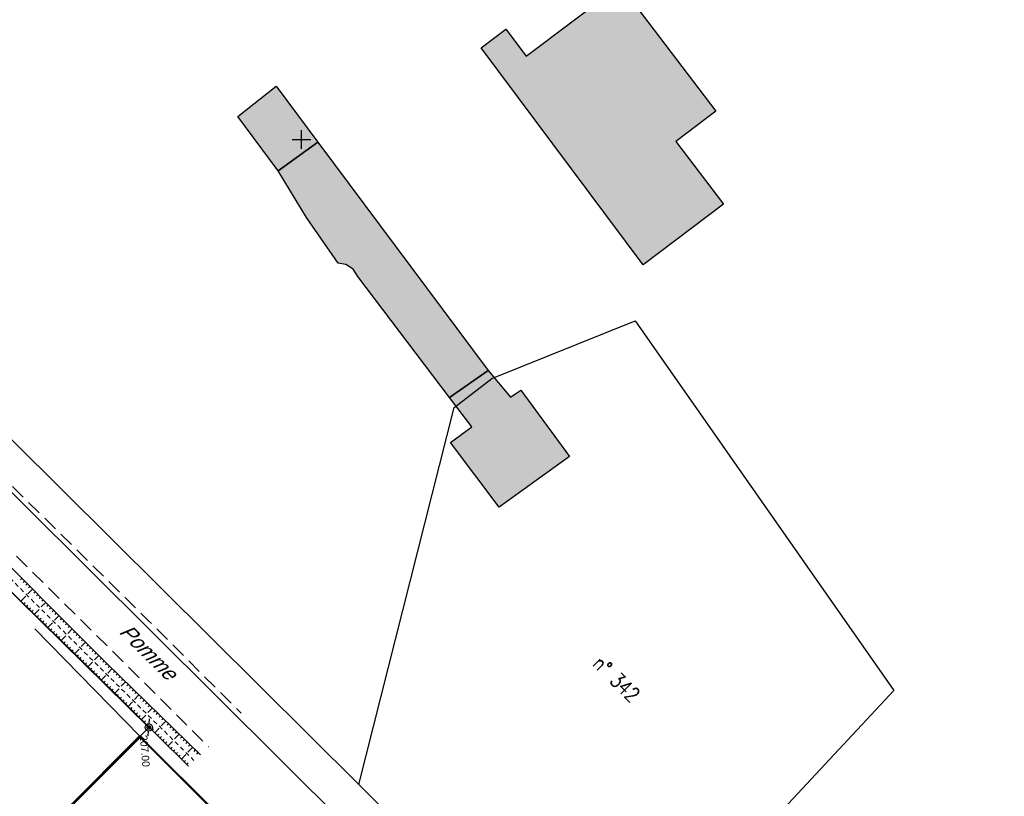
# Model space of a CAD drawing. Extents: x 1616800 to 1632437, y 2248456 to 2251974.
# Tile 24 of 256: x 1617912 to 1618044, y 2251162 to 2251266. Entities that reach past the tile are written whole.
import ezdxf
from ezdxf.enums import TextEntityAlignment as Align

# ---------------------------------------------------------------- set-up
doc = ezdxf.new("R2010")
doc.units = 0
doc.header["$LTSCALE"] = 2
doc.header["$PDMODE"] = 3
doc.header["$PDSIZE"] = 0.2
for name, pattern in [('CHEMIN', [1.5, 1, -0.5]), ('FOSSE', [0.5, 0.3, -0.2]), ('TR0', [0])]:
    doc.linetypes.add(name, pattern=pattern)
doc.layers.get('0').update_dxf_attribs({"linetype": 'CONTINUOUS'})
for name, color, linetype in [('X-PTS TOPO-TEXTE TOPOALT', 8, 'CONTINUOUS'), ('X-PTS TOPO-TOPOPOINT', 8, 'CONTINUOUS'), ('Y - FDP TOPO-FOND _DE_PLAN', 251, 'CONTINUOUS'), ('Y - FDP TOPO-LIMITES', 8, 'CONTINUOUS'), ('Y - FDP TOPO-LIMITES_ 86098', 8, 'CONTINUOUS'), ('Y - FDP TOPO-LIMITES_ 98061', 8, 'CONTINUOUS'), ('Y-FDP TOPO-CAD_BATI', 11, 'CONTINUOUS'), ('Y-FDP TOPO-CADASTRE_NUMERO', 11, 'CONTINUOUS'), ('Y-FDP TOPO-TOP_AXE_FOSSE', 8, 'CONTINUOUS'), ('Y-FDP TOPO-TOP_BARBULE', 8, 'CONTINUOUS'), ('Y-FDP TOPO-TOP_BORNE', 8, 'CONTINUOUS'), ('Y-FDP TOPO-TOP_TALUS', 8, 'CONTINUOUS'), ('Y-FDP TOPO-TOP_VOIRIE', 8, 'CHEMIN')]:
    doc.layers.add(name, color=color, linetype=linetype)
doc.styles.add('COMPLEX', font='complex.shx')
doc.styles.get("Standard").update_dxf_attribs({"font": 'arial.ttf'})
doc.styles.add('Stylus Regular', font='stylu.ttf')

# ---------------------------------------------------------------- blocks, each defined once
blk = doc.blocks.new('remembrement')
at = {"color": 0}
for p, q in [((0.38, 0.33, -10), (0.86, 0.76, -10)), ((-0.84, -0.75, -10), (-0.37, -0.34, -10))]:
    blk.add_line(p, q, dxfattribs=at)
for radius in [0.5, 0.25]:
    blk.add_circle((0, 0), radius, dxfattribs=at)
blk = doc.blocks.new('TCPOINT')
at = {"color": 0}
blk.add_point((0, 0), dxfattribs=at)
at = {"layer": 'X-PTS TOPO-TEXTE TOPOALT'}
blk.add_attdef('ALT', text='', height=0.75, dxfattribs=at).set_placement((0.25, -0.25), align=Align.TOP_LEFT)

msp = doc.modelspace()

# ---------------------------------------------------------------- hatches: boundary and pattern name
at = {"layer": 'Y-FDP TOPO-CAD_BATI'}
for points in [[(1617973.9367, 2251262.2073), (1617977.2061, 2251264.6819), (1617979.9181, 2251261.0906), (1617992.4626, 2251270.583), (1618005.1917, 2251253.7631), (1617999.8801, 2251249.7444), (1618006.215, 2251241.3747), (1617995.5315, 2251233.2879)], [(1617946.9083, 2251245.828), (1617941.5246, 2251253.0602), (1617946.6162, 2251257.0906), (1617952.188, 2251249.6169)], [(1617952.1877, 2251249.6167), (1617974.861, 2251219.2088), (1617969.7226, 2251215.5888), (1617957.4981, 2251231.7148), (1617956.8858, 2251232.6996), (1617955.9207, 2251233.3371), (1617954.8921, 2251233.5152), (1617950.6494, 2251239.5885), (1617946.908, 2251245.8279)], [(1617976.3386, 2251200.9667), (1617969.8357, 2251209.5778), (1617972.6921, 2251211.6655), (1617969.7226, 2251215.5888), (1617974.861, 2251219.2088), (1617977.8433, 2251215.6454), (1617979.2306, 2251216.5746), (1617985.6918, 2251207.7439)]]:
    msp.add_hatch(color=256, dxfattribs=at).paths.add_polyline_path(points)

# ---------------------------------------------------------------- linework, layer by layer
at = {"layer": 'Y - FDP TOPO-FOND _DE_PLAN', "linetype": 'TR0'}
msp.add_line((1617928.4318, 2251170.4802), (1617914.4488, 2251184.7797), dxfattribs=at)
msp.add_lwpolyline([(1617979.5466, 2251119.5531), (1617964.7624, 2251104.712), (1617899.8148, 2251100.1797), (1617879.0294, 2251120.8864), (1617928.4318, 2251170.4802), (1617961.384, 2251137.6482), (1617979.5466, 2251119.5531)], close=True, dxfattribs=at)
at = {"layer": 'Y - FDP TOPO-LIMITES'}
for p, q in [((1617880.3988, 2251220.086), (1617929.654, 2251171.608)), ((1617929.654, 2251171.608), (1617878.9953, 2251120.7523))]:
    msp.add_line(p, q, dxfattribs=at)
at = {"layer": 'Y - FDP TOPO-LIMITES_ 86098', "flags": 128}
msp.add_lwpolyline([(1617979.1843, 2251118.8949), (1617979.525, 2251119.2356), (1617961.4284, 2251137.3248), (1617928.5144, 2251170.2614), (1617879.0148, 2251120.7743)], dxfattribs=at)
at = {"layer": 'Y - FDP TOPO-LIMITES_ 98061', "flags": 128}
for points in [[(1617934.7754, 2251382.3083), (1617969.9379, 2251352.0601), (1617999.4777, 2251326.37), (1618016.3138, 2251311.8142), (1618115.6175, 2251197.6704), (1618010.804, 2251118.9442), (1618000.033, 2251119.6372), (1617987.9627, 2251132.6017), (1617972.2675, 2251149.4576), (1617957.6492, 2251163.9861), (1617839.028, 2251281.8757), (1617904.6571, 2251349.6964)], [(1617839.028, 2251281.8757), (1617957.6492, 2251163.9861), (1617972.2675, 2251149.4576), (1617987.9627, 2251132.6017), (1618000.033, 2251119.6372), (1618022.5176, 2251095.4882), (1618052.0285, 2251063.7931), (1618022.3498, 2251093.2164), (1617995.6481, 2251119.9194), (1617973.069, 2251141.5622), (1617904.3821, 2251209.8759), (1617835.737, 2251278.4233)], [(1617987.9627, 2251132.6017), (1617972.2675, 2251149.4576), (1617957.6492, 2251163.9861), (1617970.3235, 2251214.2505), (1617975.3549, 2251218.1233), (1617994.4374, 2251225.8006), (1618028.9278, 2251176.5552)]]:
    msp.add_lwpolyline(points, close=True, dxfattribs=at)
at = {"layer": 'Y-FDP TOPO-CAD_BATI'}
for p, q in [((1617950, 2251248.75), (1617950, 2251251.25)), ((1617948.75, 2251250), (1617951.25, 2251250))]:
    msp.add_line(p, q, dxfattribs=at)
at = {"layer": 'Y-FDP TOPO-CAD_BATI', "flags": 128}
for points in [[(1617973.9369, 2251262.2066), (1617977.2063, 2251264.6812), (1617979.9184, 2251261.0899), (1617992.4629, 2251270.5823), (1618005.1922, 2251253.7625), (1617999.8807, 2251249.7439), (1618006.2157, 2251241.3742), (1617995.5323, 2251233.2874), (1617973.9369, 2251262.2066)], [(1617946.9083, 2251245.8271), (1617941.5245, 2251253.0593), (1617946.6161, 2251257.0896), (1617952.188, 2251249.616), (1617946.9083, 2251245.8271)], [(1617952.188, 2251249.616), (1617974.8618, 2251219.2083), (1617969.7234, 2251215.5883), (1617957.4986, 2251231.7141), (1617956.8863, 2251232.6989), (1617955.9212, 2251233.3364), (1617954.8926, 2251233.5145), (1617950.6498, 2251239.5877), (1617946.9083, 2251245.8271), (1617952.188, 2251249.616)], [(1617976.3396, 2251200.9663), (1617969.8365, 2251209.5772), (1617972.6929, 2251211.665), (1617969.7234, 2251215.5883), (1617974.8618, 2251219.2083), (1617977.8441, 2251215.6449), (1617979.2314, 2251216.5741), (1617985.6928, 2251207.7435), (1617976.3396, 2251200.9663)]]:
    msp.add_lwpolyline(points, close=True, dxfattribs=at)
at = {"layer": 'Y-FDP TOPO-TOP_AXE_FOSSE', "linetype": 'FOSSE', "flags": 128}
msp.add_lwpolyline([(1617837.2235, 2251264.6923), (1617854.497, 2251247.3237), (1617870.969, 2251230.9171), (1617888.381, 2251213.8956), (1617904.8257, 2251197.8061), (1617923.2713, 2251179.4681), (1617935.6693, 2251167.2063)], dxfattribs=at)
at = {"layer": 'Y-FDP TOPO-TOP_BARBULE'}
for p, q in [((1617912.7353, 2251191.4635), (1617912.5523, 2251191.2805)), ((1617913.0888, 2251191.1099), (1617912.906, 2251190.9271)), ((1617913.4423, 2251190.7563), (1617913.2598, 2251190.5738)), ((1617914.1493, 2251190.0491), (1617913.5426, 2251189.4425)), ((1617913.7958, 2251190.4027), (1617913.6135, 2251190.2205)), ((1617914.5028, 2251189.6955), (1617914.3211, 2251189.5138)), ((1617912.6093, 2251188.4284), (1617913.2597, 2251189.0934)), ((1617912.9668, 2251188.0788), (1617913.1612, 2251188.2776)), ((1617914.8563, 2251189.3419), (1617914.6748, 2251189.1604)), ((1617915.2098, 2251188.9883), (1617915.0286, 2251188.8071)), ((1617915.9168, 2251188.2811), (1617915.3145, 2251187.6788)), ((1617915.5633, 2251188.6347), (1617915.3824, 2251188.4537)), ((1617913.3242, 2251187.7292), (1617913.518, 2251187.9273)), ((1617913.6816, 2251187.3796), (1617913.8747, 2251187.577)), ((1617914.0391, 2251187.0299), (1617914.2315, 2251187.2266)), ((1617914.3965, 2251186.6803), (1617915.0356, 2251187.3337)), ((1617916.2703, 2251187.9274), (1617916.0899, 2251187.747)), ((1617916.6238, 2251187.5738), (1617916.4436, 2251187.3937)), ((1617916.9773, 2251187.2202), (1617916.7974, 2251187.0404)), ((1617917.3308, 2251186.8666), (1617917.1512, 2251186.687)), ((1617914.7539, 2251186.3307), (1617914.945, 2251186.526)), ((1617915.1114, 2251185.9811), (1617915.3017, 2251186.1757)), ((1617915.4688, 2251185.6314), (1617915.6585, 2251185.8253)), ((1617916.1837, 2251184.9322), (1617916.8114, 2251185.5739)), ((1617917.6843, 2251186.513), (1617917.0863, 2251185.9152)), ((1617918.0379, 2251186.1594), (1617917.8587, 2251185.9803)), ((1617918.3914, 2251185.8058), (1617918.2125, 2251185.627)), ((1617915.8263, 2251185.2818), (1617916.0153, 2251185.475)), ((1617916.5411, 2251184.5826), (1617916.7288, 2251184.7744)), ((1617916.8986, 2251184.2329), (1617917.0855, 2251184.4241)), ((1617918.7449, 2251185.4522), (1617918.5662, 2251185.2736)), ((1617919.4519, 2251184.745), (1617918.8582, 2251184.1515)), ((1617919.0984, 2251185.0986), (1617918.92, 2251184.9203)), ((1617919.8054, 2251184.3914), (1617919.6275, 2251184.2136)), ((1617917.256, 2251183.8833), (1617917.4423, 2251184.0737)), ((1617917.6134, 2251183.5337), (1617917.799, 2251183.7234)), ((1617917.9709, 2251183.1841), (1617918.5872, 2251183.8142)), ((1617918.3283, 2251182.8344), (1617918.5125, 2251183.0228)), ((1617920.1589, 2251184.0378), (1617919.9813, 2251183.8603)), ((1617920.5124, 2251183.6842), (1617920.335, 2251183.5069)), ((1617921.2194, 2251182.977), (1617920.63, 2251182.3878)), ((1617920.8659, 2251183.3306), (1617920.6888, 2251183.1536)), ((1617918.6858, 2251182.4848), (1617918.8693, 2251182.6724)), ((1617919.0432, 2251182.1352), (1617919.2261, 2251182.3221)), ((1617919.4006, 2251181.7856), (1617919.5828, 2251181.9718)), ((1617919.7581, 2251181.4359), (1617920.3631, 2251182.0544)), ((1617921.5729, 2251182.6234), (1617921.3963, 2251182.4469)), ((1617921.9264, 2251182.2698), (1617921.7501, 2251182.0935)), ((1617922.2799, 2251181.9162), (1617922.1039, 2251181.7402)), ((1617922.6334, 2251181.5626), (1617922.4576, 2251181.3869)), ((1617920.1155, 2251181.0863), (1617920.2963, 2251181.2712)), ((1617920.473, 2251180.7367), (1617920.6531, 2251180.9208)), ((1617920.8304, 2251180.3871), (1617921.0098, 2251180.5705)), ((1617921.5453, 2251179.6878), (1617922.1389, 2251180.2947)), ((1617922.9869, 2251181.209), (1617922.4019, 2251180.6241)), ((1617923.3404, 2251180.8554), (1617923.1651, 2251180.6802)), ((1617923.6939, 2251180.5018), (1617923.5189, 2251180.3268)), ((1617921.1878, 2251180.0374), (1617921.3666, 2251180.2202)), ((1617921.9027, 2251179.3382), (1617922.0801, 2251179.5195)), ((1617922.26, 2251178.9884), (1617922.4375, 2251179.1683)), ((1617924.0476, 2251180.1484), (1617923.8748, 2251179.9717)), ((1617924.7625, 2251179.4491), (1617924.1835, 2251178.8571)), ((1617924.405, 2251179.7987), (1617924.2318, 2251179.6216)), ((1617925.1199, 2251179.0995), (1617924.9458, 2251178.9214)), ((1617922.6159, 2251178.6372), (1617922.7932, 2251178.8169)), ((1617922.9718, 2251178.2861), (1617923.149, 2251178.4656)), ((1617923.3277, 2251177.9349), (1617923.918, 2251178.5331)), ((1617923.6837, 2251177.5837), (1617923.8606, 2251177.7631)), ((1617925.4774, 2251178.7499), (1617925.3027, 2251178.5713)), ((1617925.8348, 2251178.4003), (1617925.6597, 2251178.2212)), ((1617926.5497, 2251177.701), (1617925.9629, 2251177.1011)), ((1617926.1923, 2251178.0506), (1617926.0167, 2251177.8711)), ((1617924.0396, 2251177.2325), (1617924.2164, 2251177.4118)), ((1617924.3955, 2251176.8813), (1617924.5723, 2251177.0605)), ((1617924.7514, 2251176.5302), (1617924.9281, 2251176.7092)), ((1617925.1073, 2251176.179), (1617925.6959, 2251176.7755)), ((1617926.9071, 2251177.3514), (1617926.7307, 2251177.171)), ((1617927.2646, 2251177.0018), (1617927.0876, 2251176.8209)), ((1617927.622, 2251176.6522), (1617927.4446, 2251176.4708)), ((1617927.9795, 2251176.3025), (1617927.8016, 2251176.1207)), ((1617925.4632, 2251175.8278), (1617925.6397, 2251176.0067)), ((1617925.8191, 2251175.4766), (1617925.9955, 2251175.6554)), ((1617926.1751, 2251175.1255), (1617926.3513, 2251175.3041)), ((1617926.8869, 2251174.4231), (1617927.4738, 2251175.018)), ((1617928.3369, 2251175.9529), (1617927.7424, 2251175.3451)), ((1617928.6944, 2251175.6033), (1617928.5155, 2251175.4205)), ((1617929.0518, 2251175.2537), (1617928.8725, 2251175.0704)), ((1617926.531, 2251174.7743), (1617926.7072, 2251174.9528)), ((1617927.2428, 2251174.0719), (1617927.4188, 2251174.2503)), ((1617927.5987, 2251173.7208), (1617927.7746, 2251173.899)), ((1617929.4093, 2251174.9041), (1617929.2295, 2251174.7203)), ((1617930.1241, 2251174.2048), (1617929.5219, 2251173.5891)), ((1617929.7667, 2251174.5544), (1617929.5865, 2251174.3702)), ((1617930.4816, 2251173.8552), (1617930.3004, 2251173.67)), ((1617927.9546, 2251173.3696), (1617928.1304, 2251173.5477)), ((1617928.3105, 2251173.0184), (1617928.4862, 2251173.1965)), ((1617928.6665, 2251172.6672), (1617929.2517, 2251173.2604)), ((1617929.0224, 2251172.3161), (1617929.1979, 2251172.4939)), ((1617930.839, 2251173.5056), (1617930.6574, 2251173.3199)), ((1617931.1965, 2251173.156), (1617931.0144, 2251172.9698)), ((1617931.9114, 2251172.4567), (1617931.3013, 2251171.833)), ((1617931.5539, 2251172.8063), (1617931.3714, 2251172.6197)), ((1617929.3783, 2251171.9649), (1617929.5537, 2251172.1426)), ((1617929.7342, 2251171.6137), (1617929.9095, 2251171.7913)), ((1617930.0901, 2251171.2625), (1617930.2653, 2251171.4401)), ((1617930.446, 2251170.9113), (1617931.0296, 2251171.5028)), ((1617932.2688, 2251172.1071), (1617932.0853, 2251171.9195)), ((1617932.6262, 2251171.7575), (1617932.4423, 2251171.5694)), ((1617932.9837, 2251171.4079), (1617932.7993, 2251171.2193)), ((1617933.3411, 2251171.0582), (1617933.1563, 2251170.8692)), ((1617930.802, 2251170.5602), (1617930.9769, 2251170.7375)), ((1617931.1579, 2251170.209), (1617931.3327, 2251170.3862)), ((1617931.5138, 2251169.8578), (1617931.6886, 2251170.035)), ((1617932.2256, 2251169.1555), (1617932.8076, 2251169.7453)), ((1617933.6986, 2251170.7086), (1617933.0808, 2251170.077)), ((1617934.056, 2251170.359), (1617933.8702, 2251170.169)), ((1617934.4135, 2251170.0094), (1617934.2272, 2251169.819)), ((1617931.8697, 2251169.5066), (1617932.0444, 2251169.6837)), ((1617932.5815, 2251168.8043), (1617932.756, 2251168.9811)), ((1617932.9374, 2251168.4531), (1617933.1118, 2251168.6299)), ((1617934.7709, 2251169.6598), (1617934.5842, 2251169.4689)), ((1617935.4858, 2251168.9605), (1617934.8603, 2251168.321)), ((1617935.1283, 2251169.3101), (1617934.9412, 2251169.1188)), ((1617935.8432, 2251168.6109), (1617935.6551, 2251168.4186)), ((1617933.2934, 2251168.1019), (1617933.4676, 2251168.2786)), ((1617933.6493, 2251167.7508), (1617933.8235, 2251167.9273)), ((1617934.0052, 2251167.3996), (1617934.5855, 2251167.9877)), ((1617934.3611, 2251167.0484), (1617934.5351, 2251167.2247)), ((1617936.2007, 2251168.2613), (1617936.0121, 2251168.0685)), ((1617934.717, 2251166.6972), (1617934.8909, 2251166.8735))]:
    msp.add_line(p, q, dxfattribs=at)
at = {"layer": 'Y-FDP TOPO-TOP_TALUS', "linetype": 'Continuous', "flags": 128}
for points in [[(1617837.5792, 2251265.5017), (1617855.4976, 2251247.8223), (1617871.5352, 2251231.92), (1617889.5255, 2251214.3171), (1617905.6672, 2251198.5337), (1617924.0287, 2251180.1668), (1617936.5231, 2251167.9459)], [(1617836.4651, 2251264.3072), (1617853.83, 2251246.5601), (1617870.2876, 2251230.1525), (1617887.6351, 2251212.8817), (1617904.1419, 2251196.7107), (1617922.227, 2251179.021), (1617934.9648, 2251166.4527)]]:
    msp.add_lwpolyline(points, dxfattribs=at)
at = {"layer": 'Y-FDP TOPO-TOP_VOIRIE', "linetype": 'CHEMIN', "flags": 128}
for points in [[(1617817.9612, 2251296.8393), (1617833.9084, 2251280.9166), (1617846.2494, 2251268.6367), (1617861.3992, 2251253.5631), (1617877.9258, 2251237.1852), (1617894.8613, 2251220.2112), (1617911.4931, 2251203.728), (1617929.5371, 2251185.9316), (1617941.9699, 2251173.5003)], [(1617772.8148, 2251211.1832), (1617781.1007, 2251220.038), (1617793.2966, 2251232.9161), (1617804.6237, 2251245.149), (1617816.2736, 2251257.3173), (1617823.3937, 2251264.5624), (1617829.8675, 2251267.2606), (1617837.5642, 2251266.4775), (1617841.8323, 2251263.7144), (1617856.8107, 2251249.1897), (1617873.1514, 2251232.7393), (1617890.4425, 2251215.5566), (1617907.1067, 2251199.2872), (1617925.1681, 2251181.4284), (1617937.5948, 2251169.0582)]]:
    msp.add_lwpolyline(points, dxfattribs=at)

# ---------------------------------------------------------------- block references
at = {"layer": 'X-PTS TOPO-TOPOPOINT'}
ref = msp.add_blockref('TCPOINT', (1617929.654, 2251171.608, 207), dxfattribs=dict(at, rotation=5.038073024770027))
ref.add_attrib('ALT', '207.00', dxfattribs={"layer": 'X-PTS TOPO-TEXTE TOPOALT', "height": 1, "rotation": 274.874238}).set_placement((1617929.4405, 2251170.6524, 207), align=Align.TOP_LEFT)
at = {"layer": 'Y-FDP TOPO-TOP_BORNE', "xscale": 0.9999971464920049, "yscale": 0.9999971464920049, "rotation": 44.63501930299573}
msp.add_blockref('remembrement', (1617929.654, 2251171.608), dxfattribs=at)

# ---------------------------------------------------------------- texts
at = {"layer": 'Y-FDP TOPO-CADASTRE_NUMERO', "style": 'COMPLEX', "width": 0.8}
msp.add_text('n° 342', height=2, rotation=315.424611, dxfattribs=at).set_placement((1617988.6448, 2251179.9607))
at = {"layer": 'Y-FDP TOPO-TOP_VOIRIE', "style": 'Stylus Regular', "oblique": 22.5}
msp.add_text('Pomme', height=2, rotation=315.292701, dxfattribs=at).set_placement((1617925.579, 2251184.2639))

doc.saveas('drawing.dxf')
